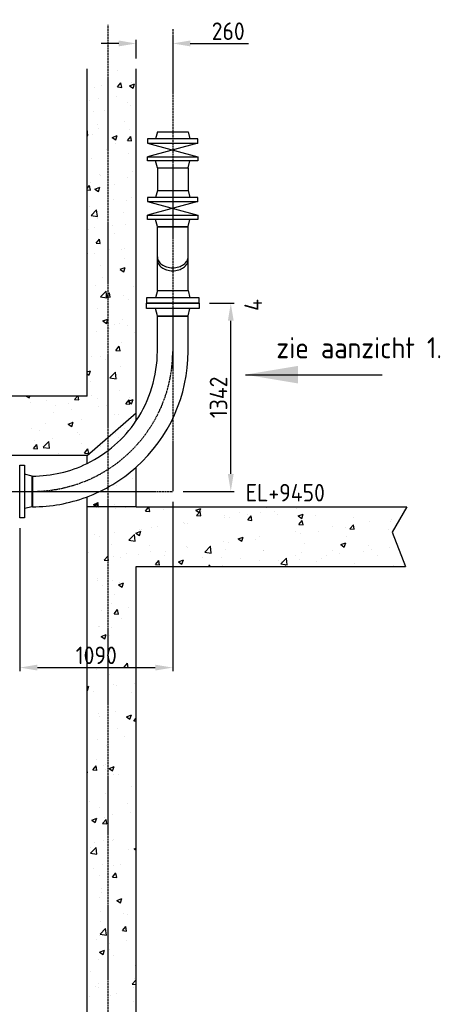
# Model space of a CAD drawing. Header units: metres. Extents: x -82085 to 58758, y -66901 to 95305.
# Tile 85 of 135: x 33661 to 36737, y 1368 to 8392. Entities that reach past the tile are written whole.
import ezdxf
from ezdxf.enums import TextEntityAlignment as Align

# ---------------------------------------------------------------- set-up
doc = ezdxf.new("R2010")
doc.units = ezdxf.units.M
doc.header["$MEASUREMENT"] = 0
doc.header["$PDSIZE"] = -1
doc.linetypes.add('CENTER-LN', pattern=[19, 10, -3, 3, -3])
doc.layers.get('0').update_dxf_attribs({"linetype": 'CONTINUOUS'})
doc.layers.get('DEFPOINTS').update_dxf_attribs({"linetype": 'CONTINUOUS'})
for name, color, linetype in [('3', 3, 'CONTINUOUS'), ('ARCERING', 10, 'CONTINUOUS'), ('CL', 1, 'CENTER-LN'), ('DIM', 10, 'CONTINUOUS'), ('GEBOUW', 7, 'CONTINUOUS'), ('TEXT2', 7, 'CONTINUOUS')]:
    doc.layers.add(name, color=color, linetype=linetype)
doc.styles.add('ROMANS', font='iso.shx')
doc.styles.get("Standard").update_dxf_attribs({"font": 'iso.shx'})
doc.dimstyles.get("Standard").update_dxf_attribs({"dimtxt": 0.18, "dimasz": 0.18, "dimexe": 0.18, "dimexo": 0.0625, "dimgap": 0.09, "dimtad": 0, "dimtih": 1, "dimtoh": 1, "dimdec": 4, "dimzin": 0, "dimdsep": 46, "dimtxsty": 'Standard', "dimcen": 0.09, "dimadec": 0, "dimazin": 0, "dimtfac": 1, "dimtdec": 4, "dimtofl": 0, "dimtmove": 0, "dimatfit": 3, "dimfxl": 1, "dimtolj": 1, "dimtzin": 0, "dimarcsym": 0})

# ---------------------------------------------------------------- blocks, each defined once
blk = doc.blocks.new('*D118')
at = {"layer": 'DEFPOINTS', "color": 0, "transparency": 16777216}
for p in [(34939.2, 6368.6, -3239), (35165.5, 6368.6), (34751.7, 5026.7, -3239)]:
    blk.add_point(p, dxfattribs=at)
at = {"layer": 'DIM', "color": 0, "lineweight": -2, "transparency": 16777216}
for p, q in [((35014.2, 6368.6), (35190.5, 6368.6)), ((35165.5, 5151.7), (35165.5, 6243.6)), ((34826.7, 5026.7), (35190.5, 5026.7))]:
    blk.add_line(p, q, dxfattribs=at)
at = {"layer": 'DIM', "color": 0, "transparency": 16777216}
for points in [[(35144.7, 6243.6), (35186.3, 6243.6), (35165.5, 6368.6)], [(35144.7, 5151.7), (35186.3, 5151.7), (35165.5, 5026.7)]]:
    blk.add_solid(points, dxfattribs=at)
at = {"layer": 'DIM', "color": 0, "transparency": 16777216, "insert": (35078, 5697.7), "char_height": 125, "attachment_point": 5, "rotation": 90}
blk.add_mtext('\\A1;1342', dxfattribs=at)
blk = doc.blocks.new('*X8')
at = {"color": 0}
for p, q in [((34359.1, 14027.4, 3239), (34359.1, 14027.4, 3239)), ((34190.9, 13907.8, 3239), (34190.9, 13907.8, 3239)), ((34240.8, 13921.4, 3239), (34240.8, 13921.4, 3239)), ((34358.1, 13911.7, 3239), (34382.6, 13940.9, 3239)), ((34358.1, 13911.7, 3239), (34388.4, 13909, 3239)), ((34388.5, 13908.8, 3239), (34382.6, 13940.6, 3239)), ((34444.6, 13920.6, 3239), (34480.2, 13934.3, 3239)), ((34444.6, 13920.6, 3239), (34469.9, 13903.6, 3239)), ((34454.7, 13945.9, 3239), (34454.7, 13945.9, 3239)), ((34469.9, 13903.6, 3239), (34480.2, 13934.3, 3239)), ((34352.6, 13843.7, 3239), (34352.6, 13843.7, 3239)), ((34160.5, 13813.4, 3239), (34160.5, 13813.4, 3239)), ((34225.5, 13827, 3239), (34225.5, 13827, 3239)), ((34431.6, 13801.9, 3239), (34431.6, 13801.9, 3239)), ((34448.6, 13776.8, 3239), (34448.6, 13776.8, 3239)), ((34184.7, 13738.7, 3239), (34184.7, 13738.7, 3239)), ((34267.6, 13745.2, 3239), (34267.6, 13745.2, 3239)), ((34219, 13643.4, 3239), (34219, 13643.4, 3239)), ((34411.4, 13668.7, 3239), (34411.4, 13668.7, 3239)), ((34147.2, 13565.8, 3239), (34141.7, 13613.6, 3239)), ((34141.7, 13566.6, 3239), (34147.3, 13565.7, 3239)), ((34178.5, 13569.6, 3239), (34178.5, 13569.6, 3239)), ((34219.9, 13618.2, 3239), (34219.9, 13618.2, 3239)), ((34321, 13552.2, 3239), (34356.6, 13565.9, 3239)), ((34346.3, 13535.2, 3239), (34356.6, 13565.9, 3239)), ((34428.6, 13529.6, 3239), (34453.1, 13558.7, 3239)), ((34442.4, 13607.7, 3239), (34442.4, 13607.7, 3239)), ((34459, 13526.7, 3239), (34453.1, 13558.5, 3239)), ((34321, 13552.2, 3239), (34346.3, 13535.2, 3239)), ((34330.6, 13543.7, 3239), (34330.6, 13543.7, 3239)), ((34341.6, 13506.7, 3239), (34341.6, 13506.7, 3239)), ((34428.6, 13529.5, 3239), (34458.9, 13526.9, 3239)), ((34277.8, 13468.3, 3239), (34277.8, 13468.3, 3239)), ((34436.2, 13438.6, 3239), (34436.2, 13438.6, 3239)), ((34172.4, 13400.5, 3239), (34172.4, 13400.5, 3239)), ((34231.6, 13284.1, 3239), (34231.6, 13284.1, 3239)), ((34239.3, 13278.1, 3239), (34239.3, 13278.1, 3239)), ((34464.9, 13310.2, 3239), (34464.9, 13310.2, 3239)), ((34141.7, 13187.6, 3239), (34159.2, 13208.5, 3239)), ((34144.1, 13268, 3239), (34144.1, 13268, 3239)), ((34165.1, 13176.4, 3239), (34159.2, 13208.3, 3239)), ((34166.2, 13231.4, 3239), (34166.2, 13231.4, 3239)), ((34338.8, 13215.9, 3239), (34338.8, 13215.9, 3239)), ((34430, 13269.5, 3239), (34430, 13269.5, 3239)), ((34141.7, 13178.7, 3239), (34165, 13176.7, 3239)), ((34197.4, 13183.9, 3239), (34233, 13197.5, 3239)), ((34197.4, 13183.8, 3239), (34222.7, 13166.8, 3239)), ((34222.7, 13166.8, 3239), (34233, 13197.5, 3239)), ((34331.3, 13109.9, 3239), (34331.3, 13109.9, 3239)), ((34423.8, 13100.4, 3239), (34423.8, 13100.4, 3239)), ((34458.5, 13126.6, 3239), (34458.5, 13126.6, 3239)), ((34160, 13062.3, 3239), (34160, 13062.3, 3239)), ((34169.4, 12993.9, 3239), (34209, 13035.1, 3239)), ((34214.6, 12986.9, 3239), (34209, 13035.1, 3239)), ((34401.8, 13014.5, 3239), (34401.8, 13014.5, 3239)), ((34169.4, 12993.8, 3239), (34214.6, 12986.8, 3239)), ((34218.4, 12975, 3239), (34218.4, 12975, 3239)), ((34324.8, 12926.2, 3239), (34324.8, 12926.2, 3239)), ((34417.7, 12931.3, 3239), (34417.7, 12931.3, 3239)), ((34153.8, 12893.2, 3239), (34153.8, 12893.2, 3239)), ((34197.7, 12909.5, 3239), (34197.7, 12909.5, 3239)), ((34340.1, 12863.4, 3239), (34340.1, 12863.4, 3239)), ((34205.2, 12797.2, 3239), (34229.7, 12826.4, 3239)), ((34205.2, 12797.2, 3239), (34235.5, 12794.5, 3239)), ((34235.6, 12794.3, 3239), (34229.7, 12826.2, 3239)), ((34147.6, 12724.1, 3239), (34147.6, 12724.1, 3239)), ((34191.2, 12725.9, 3239), (34191.2, 12725.9, 3239)), ((34302.8, 12754.9, 3239), (34302.8, 12754.9, 3239)), ((34383.6, 12751.2, 3239), (34383.6, 12751.2, 3239)), ((34411.5, 12762.1, 3239), (34411.5, 12762.1, 3239)), ((34410, 12686.6, 3239), (34410, 12686.6, 3239)), ((34237.8, 12634.8, 3239), (34237.8, 12634.8, 3239)), ((34377.1, 12611, 3239), (34412.6, 12624.6, 3239)), ((34377.1, 12610.9, 3239), (34402.3, 12593.9, 3239)), ((34402.3, 12593.9, 3239), (34412.6, 12624.6, 3239)), ((34405.3, 12593, 3239), (34405.3, 12593, 3239)), ((34250, 12550.8, 3239), (34250, 12550.8, 3239)), ((34201.8, 12496.6, 3239), (34201.8, 12496.6, 3239)), ((34236.7, 12415, 3239), (34276.3, 12456.2, 3239)), ((34275.7, 12415.1, 3239), (34300.2, 12444.3, 3239)), ((34281.9, 12407.9, 3239), (34276.3, 12456.2, 3239)), ((34306.1, 12412.2, 3239), (34300.2, 12444, 3239)), ((34473, 12485.2, 3239), (34473, 12485.2, 3239)), ((34236.8, 12414.9, 3239), (34282, 12407.9, 3239)), ((34275.6, 12415.1, 3239), (34306, 12412.4, 3239)), ((34399.1, 12423.9, 3239), (34399.1, 12423.9, 3239)), ((34437.1, 12392.7, 3239), (34437.1, 12392.7, 3239)), ((34216.9, 12331.7, 3239), (34216.9, 12331.7, 3239)), ((34253.4, 12242.6, 3239), (34278.7, 12225.5, 3239)), ((34253.5, 12242.6, 3239), (34289, 12256.2, 3239)), ((34278.7, 12225.5, 3239), (34289, 12256.2, 3239)), ((34374, 12225.6, 3239), (34374, 12225.6, 3239)), ((34393, 12254.8, 3239), (34393, 12254.8, 3239)), ((34210, 12168.8, 3239), (34210, 12168.8, 3239)), ((34303.5, 12192.4, 3239), (34303.5, 12192.4, 3239)), ((34338.6, 12220.2, 3239), (34338.6, 12220.2, 3239)), ((34430.7, 12209.1, 3239), (34430.7, 12209.1, 3239)), ((34481.1, 12157.4, 3239), (34481.1, 12157.4, 3239)), ((34386.8, 12085.7, 3239), (34386.8, 12085.7, 3239)), ((34346.1, 12033, 3239), (34376.5, 12030.3, 3239)), ((34346.2, 12033, 3239), (34370.7, 12062.2, 3239)), ((34376.6, 12030.1, 3239), (34370.7, 12061.9, 3239)), ((34489.4, 12034.1, 3239), (34489.4, 12034.1, 3239)), ((34169.9, 11992, 3239), (34169.9, 11992, 3239)), ((34236.3, 11991.5, 3239), (34236.3, 11991.5, 3239)), ((34273, 11967.4, 3239), (34273, 11967.4, 3239)), ((34297, 12008.7, 3239), (34297, 12008.7, 3239)), ((34141.7, 11878.7, 3239), (34165.4, 11887.9, 3239)), ((34155.1, 11857.2, 3239), (34165.4, 11887.9, 3239)), ((34304.1, 11836, 3239), (34343.7, 11877.3, 3239)), ((34349.3, 11829, 3239), (34343.7, 11877.2, 3239)), ((34380.6, 11916.6, 3239), (34380.6, 11916.6, 3239)), ((34141.7, 11866.2, 3239), (34155.1, 11857.1, 3239)), ((34163.4, 11808.4, 3239), (34163.4, 11808.4, 3239)), ((34304.1, 11835.9, 3239), (34349.3, 11828.9, 3239)), ((34355.8, 11833.7, 3239), (34355.8, 11833.7, 3239)), ((34374.4, 11747.5, 3239), (34374.4, 11747.5, 3239)), ((33708, 11706.9, 3239), (33728.3, 11693.3, 3239)), ((33728.3, 11693.3, 3239), (33732.9, 11706.9, 3239)), ((33738.8, 11662.5, 3239), (33738.8, 11662.5, 3239)), ((33854, 11676.9, 3239), (33854, 11676.9, 3239)), ((34052.2, 11682.7, 3239), (34082.6, 11680.1, 3239)), ((34052.3, 11682.7, 3239), (34072.6, 11706.9, 3239)), ((34082.7, 11679.8, 3239), (34077.7, 11706.9, 3239)), ((34174, 11707.8, 3239), (34174, 11707.8, 3239)), ((34215.4, 11688.4, 3239), (34215.4, 11688.4, 3239)), ((34416.7, 11650.9, 3239), (34441.2, 11680, 3239)), ((34433.1, 11669.7, 3239), (34468.7, 11683.3, 3239)), ((34433.1, 11669.7, 3239), (34458.3, 11652.6, 3239)), ((34447, 11648, 3239), (34441.2, 11679.8, 3239)), ((34445.2, 11696.3, 3239), (34445.2, 11696.3, 3239)), ((34458.4, 11652.6, 3239), (34468.7, 11683.3, 3239)), ((33902.6, 11591.3, 3239), (33902.6, 11591.3, 3239)), ((33919.1, 11637.6, 3239), (33919.1, 11637.6, 3239)), ((34010, 11651, 3239), (34010, 11651, 3239)), ((34029.8, 11608, 3239), (34029.8, 11608, 3239)), ((34222.2, 11633.4, 3239), (34222.2, 11633.4, 3239)), ((34281.2, 11639.6, 3239), (34281.2, 11639.6, 3239)), ((34416.6, 11650.9, 3239), (34447, 11648.2, 3239)), ((34006.3, 11505.8, 3239), (34041.8, 11519.5, 3239)), ((34031.5, 11488.8, 3239), (34041.8, 11519.5, 3239)), ((34040.8, 11526, 3239), (34040.8, 11526, 3239)), ((34104.4, 11540.3, 3239), (34104.4, 11540.3, 3239)), ((34337.1, 11576.9, 3239), (34337.1, 11576.9, 3239)), ((34368.3, 11578.4, 3239), (34368.3, 11578.4, 3239)), ((33744.6, 11475.2, 3239), (33744.6, 11475.2, 3239)), ((33801.8, 11461, 3239), (33801.8, 11461, 3239)), ((33847.8, 11507.8, 3239), (33847.8, 11507.8, 3239)), ((34006.2, 11505.8, 3239), (34031.5, 11488.8, 3239)), ((34073, 11449.6, 3239), (34073, 11449.6, 3239)), ((34409.3, 11475.2, 3239), (34409.3, 11475.2, 3239)), ((33768.9, 11390.9, 3239), (33768.9, 11390.9, 3239)), ((33829.3, 11341.2, 3239), (33868.9, 11382.4, 3239)), ((33874.5, 11334.1, 3239), (33868.9, 11382.4, 3239)), ((33896.1, 11407.7, 3239), (33896.1, 11407.7, 3239)), ((34088.5, 11433, 3239), (34088.5, 11433, 3239)), ((34344.2, 11438.1, 3239), (34344.2, 11438.1, 3239)), ((34362.1, 11409.3, 3239), (34362.1, 11409.3, 3239)), ((33758.4, 11332.5, 3239), (33782.9, 11361.7, 3239)), ((33758.4, 11332.5, 3239), (33788.7, 11329.8, 3239)), ((33788.8, 11329.6, 3239), (33782.9, 11361.5, 3239)), ((33829.3, 11341.1, 3239), (33874.5, 11334.1, 3239)), ((33841.6, 11338.7, 3239), (33841.6, 11338.7, 3239)), ((34098.2, 11371.2, 3239), (34098.2, 11371.2, 3239)), ((34122.8, 11300.6, 3239), (34147.3, 11329.8, 3239)), ((34153.2, 11297.7, 3239), (34147.3, 11329.6, 3239)), ((34234.8, 11348.3, 3239), (34234.8, 11348.3, 3239)), ((33938.6, 11297.4, 3239), (33938.6, 11297.4, 3239)), ((34122.7, 11300.6, 3239), (34153.1, 11298, 3239))]:
    blk.add_line(p, q, dxfattribs=at)
blk = doc.blocks.new('*X9')
at = {"color": 0}
for p, q in [((34461.6, 11116.6, 3239), (34461.6, 11116.6, 3239)), ((34349.7, 11071, 3239), (34349.7, 11071, 3239)), ((34144.2, 10920.3, 3239), (34144.2, 10920.3, 3239)), ((34185.9, 10932.9, 3239), (34221.5, 10946.6, 3239)), ((34185.9, 10932.9, 3239), (34211.1, 10915.9, 3239)), ((34193.2, 10918.5, 3239), (34223.6, 10915.8, 3239)), ((34193.3, 10918.5, 3239), (34217.8, 10947.7, 3239)), ((34211.1, 10915.9, 3239), (34221.4, 10946.6, 3239)), ((34223.6, 10915.6, 3239), (34217.8, 10947.5, 3239)), ((34328, 10916.2, 3239), (34328, 10916.2, 3239)), ((34335.6, 10933.6, 3239), (34335.6, 10933.6, 3239)), ((34343.5, 10901.9, 3239), (34343.5, 10901.9, 3239)), ((34415.3, 10908.8, 3239), (34415.3, 10908.8, 3239)), ((34557.7, 10886.6, 3239), (34582.1, 10915.8, 3239)), ((34588, 10883.7, 3239), (34582.1, 10915.6, 3239)), ((34686.5, 10897.4, 3239), (34686.5, 10897.4, 3239)), ((34915.9, 10892.2, 3239), (34951.5, 10905.9, 3239)), ((34915.9, 10892.2, 3239), (34941.2, 10875.2, 3239)), ((34941.2, 10875.2, 3239), (34951.5, 10905.9, 3239)), ((35418.4, 10908.4, 3239), (35418.4, 10908.4, 3239)), ((35636.1, 10907.5, 3239), (35636.1, 10907.5, 3239)), ((34557.6, 10886.6, 3239), (34587.9, 10884, 3239)), ((34922, 10854.8, 3239), (34946.5, 10883.9, 3239)), ((34922, 10854.7, 3239), (34952.3, 10852.1, 3239)), ((34952.4, 10851.9, 3239), (34946.5, 10883.7, 3239)), ((34957.7, 10885.9, 3239), (34957.7, 10885.9, 3239)), ((35118.6, 10839.2, 3239), (35118.6, 10839.2, 3239)), ((35122.1, 10857.5, 3239), (35122.1, 10857.5, 3239)), ((35155.6, 10842.4, 3239), (35155.6, 10842.4, 3239)), ((35228.9, 10874.5, 3239), (35228.9, 10874.5, 3239)), ((35282.7, 10859.1, 3239), (35282.7, 10859.1, 3239)), ((35286.3, 10822.9, 3239), (35316.7, 10820.2, 3239)), ((35286.4, 10822.9, 3239), (35310.9, 10852.1, 3239)), ((35316.7, 10820, 3239), (35310.9, 10851.8, 3239)), ((35379.5, 10875, 3239), (35379.5, 10875, 3239)), ((35475.1, 10884.5, 3239), (35475.1, 10884.5, 3239)), ((35500.1, 10863, 3239), (35500.1, 10863, 3239)), ((35646, 10851.5, 3239), (35681.6, 10865.2, 3239)), ((35646, 10851.5, 3239), (35671.3, 10834.5, 3239)), ((35650.8, 10791, 3239), (35675.3, 10820.2, 3239)), ((35671.3, 10834.5, 3239), (35681.6, 10865.2, 3239)), ((35681.1, 10788.1, 3239), (35675.2, 10819.9, 3239)), ((35771.3, 10851.6, 3239), (35771.3, 10851.6, 3239)), ((36042.4, 10840.1, 3239), (36042.4, 10840.1, 3239)), ((36313.6, 10828.6, 3239), (36313.6, 10828.6, 3239)), ((34515.2, 10758.1, 3239), (34515.2, 10758.1, 3239)), ((34529.6, 10755.8, 3239), (34529.6, 10755.8, 3239)), ((34598.2, 10768.6, 3239), (34598.2, 10768.6, 3239)), ((34642.4, 10774.8, 3239), (34642.4, 10774.8, 3239)), ((34825.9, 10806.7, 3239), (34825.9, 10806.7, 3239)), ((34834.7, 10800.2, 3239), (34834.7, 10800.2, 3239)), ((34854.8, 10801.1, 3239), (34854.8, 10801.1, 3239)), ((35650.7, 10791, 3239), (35681.1, 10788.3, 3239)), ((35893.7, 10776.5, 3239), (35893.7, 10776.5, 3239)), ((35981.9, 10768.4, 3239), (35981.9, 10768.4, 3239)), ((36015.1, 10759.1, 3239), (36039.6, 10788.3, 3239)), ((36015.1, 10759.1, 3239), (36045.4, 10756.5, 3239)), ((36045.5, 10756.2, 3239), (36039.6, 10788.1, 3239)), ((36154.6, 10812.2, 3239), (36154.6, 10812.2, 3239)), ((36286.2, 10757.8, 3239), (36286.2, 10757.8, 3239)), ((36302.7, 10810.7, 3239), (36302.7, 10810.7, 3239)), ((34194.4, 10715.9, 3239), (34194.4, 10715.9, 3239)), ((34233.3, 10705, 3239), (34233.3, 10705, 3239)), ((34337.4, 10732.8, 3239), (34337.4, 10732.8, 3239)), ((34438.8, 10678.2, 3239), (34478.4, 10719.4, 3239)), ((34438.8, 10678.1, 3239), (34484, 10671.1, 3239)), ((34484, 10671.1, 3239), (34478.4, 10719.4, 3239)), ((34489.1, 10728.4, 3239), (34524.7, 10742, 3239)), ((34489.1, 10728.4, 3239), (34514.4, 10711.3, 3239)), ((34514.4, 10711.3, 3239), (34524.7, 10742, 3239)), ((35219.2, 10687.7, 3239), (35254.7, 10701.4, 3239)), ((35219.2, 10687.7, 3239), (35244.4, 10670.6, 3239)), ((35244.4, 10670.7, 3239), (35254.7, 10701.4, 3239)), ((35341.5, 10684.1, 3239), (35341.5, 10684.1, 3239)), ((35373.3, 10705.9, 3239), (35373.3, 10705.9, 3239)), ((35629.9, 10738.4, 3239), (35629.9, 10738.4, 3239)), ((35662.3, 10726.4, 3239), (35662.3, 10726.4, 3239)), ((35789.5, 10743.1, 3239), (35789.5, 10743.1, 3239)), ((35989.9, 10707, 3239), (35989.9, 10707, 3239)), ((34316.4, 10649.3, 3239), (34316.4, 10649.3, 3239)), ((34587.6, 10637.8, 3239), (34587.6, 10637.8, 3239)), ((34848.6, 10632, 3239), (34848.6, 10632, 3239)), ((34858.8, 10626.3, 3239), (34858.8, 10626.3, 3239)), ((34981, 10594.1, 3239), (35020.5, 10635.3, 3239)), ((35026.1, 10587, 3239), (35020.5, 10635.3, 3239)), ((35021.9, 10642, 3239), (35021.9, 10642, 3239)), ((35112.5, 10670.1, 3239), (35112.5, 10670.1, 3239)), ((35130, 10614.9, 3239), (35130, 10614.9, 3239)), ((35149.1, 10658.8, 3239), (35149.1, 10658.8, 3239)), ((35693.7, 10656.1, 3239), (35693.7, 10656.1, 3239)), ((35887.6, 10607.4, 3239), (35887.6, 10607.4, 3239)), ((35949.2, 10647, 3239), (35984.8, 10660.7, 3239)), ((35949.2, 10647, 3239), (35974.5, 10630, 3239)), ((35974.5, 10630, 3239), (35984.8, 10660.7, 3239)), ((36148.4, 10643.1, 3239), (36148.4, 10643.1, 3239)), ((36169.1, 10610.3, 3239), (36169.1, 10610.3, 3239)), ((36296.3, 10627, 3239), (36296.3, 10627, 3239)), ((34152.4, 10592.5, 3239), (34152.4, 10592.5, 3239)), ((34263.7, 10536.4, 3239), (34294.1, 10533.7, 3239)), ((34263.8, 10536.4, 3239), (34288.3, 10565.6, 3239)), ((34294.1, 10533.5, 3239), (34288.2, 10565.4, 3239)), ((34331.2, 10563.7, 3239), (34331.2, 10563.7, 3239)), ((34381.5, 10557.7, 3239), (34381.5, 10557.7, 3239)), ((34423.5, 10581, 3239), (34423.5, 10581, 3239)), ((34508.7, 10574.5, 3239), (34508.7, 10574.5, 3239)), ((34592, 10599.5, 3239), (34592, 10599.5, 3239)), ((34694.7, 10569.6, 3239), (34694.7, 10569.6, 3239)), ((34701.1, 10599.8, 3239), (34701.1, 10599.8, 3239)), ((34792.3, 10523.9, 3239), (34827.9, 10537.5, 3239)), ((34817.6, 10506.8, 3239), (34827.9, 10537.5, 3239)), ((34965.9, 10558.1, 3239), (34965.9, 10558.1, 3239)), ((34981, 10594, 3239), (35026.2, 10587, 3239)), ((35101.1, 10554.4, 3239), (35101.1, 10554.4, 3239)), ((35237.1, 10546.7, 3239), (35237.1, 10546.7, 3239)), ((35367.1, 10536.8, 3239), (35367.1, 10536.8, 3239)), ((35397.4, 10605.3, 3239), (35397.4, 10605.3, 3239)), ((35401.1, 10603.4, 3239), (35401.1, 10603.4, 3239)), ((35523.1, 10510, 3239), (35562.7, 10551.2, 3239)), ((35568.3, 10503, 3239), (35562.7, 10551.2, 3239)), ((35623.7, 10569.3, 3239), (35623.7, 10569.3, 3239)), ((35655.9, 10542.7, 3239), (35655.9, 10542.7, 3239)), ((35672.3, 10592, 3239), (35672.3, 10592, 3239)), ((35815.4, 10544.6, 3239), (35815.4, 10544.6, 3239)), ((35848.3, 10568.1, 3239), (35848.3, 10568.1, 3239)), ((35943.5, 10580.5, 3239), (35943.5, 10580.5, 3239)), ((36111.6, 10595.5, 3239), (36111.6, 10595.5, 3239)), ((36214.7, 10569.1, 3239), (36214.7, 10569.1, 3239)), ((34628.1, 10504.5, 3239), (34652.6, 10533.7, 3239)), ((34628.1, 10504.5, 3239), (34658.4, 10501.9, 3239)), ((34658.5, 10501.6, 3239), (34652.6, 10533.5, 3239)), ((34792.3, 10523.8, 3239), (34817.6, 10506.8, 3239)), ((34804.9, 10503.6, 3239), (34804.9, 10503.6, 3239)), ((35008.9, 10492.2, 3239), (35017, 10501.8, 3239)), ((35018.7, 10492.2, 3239), (35017, 10501.6, 3239)), ((35106.3, 10501, 3239), (35106.3, 10501, 3239)), ((35508.3, 10535.2, 3239), (35508.3, 10535.2, 3239)), ((35519.1, 10493.7, 3239), (35519.1, 10493.7, 3239)), ((35523.1, 10509.9, 3239), (35568.3, 10502.9, 3239)), ((35528.7, 10526, 3239), (35528.7, 10526, 3239)), ((35545.8, 10492.2, 3239), (35558, 10496.8, 3239)), ((35556.4, 10492.2, 3239), (35558, 10496.8, 3239)), ((35779.4, 10523.7, 3239), (35779.4, 10523.7, 3239)), ((36050.6, 10512.3, 3239), (36050.6, 10512.3, 3239)), ((36321.8, 10500.8, 3239), (36321.8, 10500.8, 3239)), ((36398.8, 10506.5, 3239), (36398.8, 10506.5, 3239)), ((34212.4, 10401.9, 3239), (34212.4, 10401.9, 3239)), ((34215.4, 10391, 3239), (34215.4, 10391, 3239)), ((34247.9, 10357.4, 3239), (34247.9, 10357.4, 3239)), ((34325, 10394.6, 3239), (34325, 10394.6, 3239)), ((34365.5, 10360, 3239), (34401.1, 10373.7, 3239)), ((34365.5, 10360, 3239), (34390.8, 10343, 3239)), ((34375.1, 10374.1, 3239), (34375.1, 10374.1, 3239)), ((34390.8, 10343, 3239), (34401.1, 10373.7, 3239)), ((34486.5, 10379.6, 3239), (34486.5, 10379.6, 3239)), ((34334.1, 10290.3, 3239), (34334.1, 10290.3, 3239)), ((34318.8, 10225.5, 3239), (34318.8, 10225.5, 3239)), ((34433.8, 10199.1, 3239), (34433.8, 10199.1, 3239)), ((34241.4, 10173.8, 3239), (34241.4, 10173.8, 3239)), ((34334.2, 10154.3, 3239), (34364.6, 10151.6, 3239)), ((34334.3, 10154.3, 3239), (34358.8, 10183.5, 3239)), ((34364.6, 10151.4, 3239), (34358.7, 10183.2, 3239)), ((34387.6, 10120, 3239), (34387.6, 10120, 3239)), ((34223.5, 10063.2, 3239), (34223.5, 10063.2, 3239)), ((34231.8, 10061.7, 3239), (34231.8, 10061.7, 3239)), ((34312.7, 10056.4, 3239), (34312.7, 10056.4, 3239)), ((34241.9, 9991.6, 3239), (34277.5, 10005.3, 3239)), ((34241.9, 9991.6, 3239), (34267.2, 9974.6, 3239)), ((34267.2, 9974.6, 3239), (34277.5, 10005.3, 3239)), ((34300.2, 9998.7, 3239), (34300.2, 9998.7, 3239)), ((34286.5, 9861.8, 3239), (34286.5, 9861.8, 3239)), ((34306.5, 9887.3, 3239), (34306.5, 9887.3, 3239)), ((34487.4, 9840.6, 3239), (34487.4, 9840.6, 3239)), ((34166.6, 9798.4, 3239), (34166.6, 9798.4, 3239)), ((34404.7, 9772.2, 3239), (34435, 9769.5, 3239)), ((34404.8, 9772.2, 3239), (34429.2, 9801.4, 3239)), ((34435.1, 9769.3, 3239), (34429.2, 9801.1, 3239)), ((34210.9, 9758.6, 3239), (34210.9, 9758.6, 3239)), ((34300.3, 9718.2, 3239), (34300.3, 9718.2, 3239)), ((34141.7, 9632.2, 3239), (34153.9, 9636.9, 3239)), ((34143.6, 9606.2, 3239), (34153.9, 9636.9, 3239)), ((34332.6, 9647.1, 3239), (34332.6, 9647.1, 3239)), ((34353.7, 9640.2, 3239), (34353.7, 9640.2, 3239)), ((34480.9, 9657, 3239), (34480.9, 9657, 3239)), ((34141.7, 9607.5, 3239), (34143.6, 9606.2, 3239)), ((34187.6, 9602.2, 3239), (34187.6, 9602.2, 3239)), ((34458.8, 9590.7, 3239), (34458.8, 9590.7, 3239)), ((34294.1, 9549.1, 3239), (34294.1, 9549.1, 3239)), ((34294.7, 9534, 3239), (34294.7, 9534, 3239)), ((34220.1, 9439.9, 3239), (34220.1, 9439.9, 3239)), ((34230.3, 9418.4, 3239), (34230.3, 9418.4, 3239)), ((34347.3, 9456.6, 3239), (34347.3, 9456.6, 3239)), ((34421.5, 9418.7, 3239), (34457.1, 9432.4, 3239)), ((34421.5, 9418.7, 3239), (34446.8, 9401.7, 3239)), ((34446.8, 9401.7, 3239), (34457.1, 9432.4, 3239)), ((34288, 9379.9, 3239), (34288, 9379.9, 3239)), ((34475.2, 9390.1, 3239), (34491.7, 9409.7, 3239)), ((34475.2, 9390.1, 3239), (34491.7, 9388.6, 3239)), ((34357.7, 9332.5, 3239), (34357.7, 9332.5, 3239)), ((34406, 9281.6, 3239), (34406, 9281.6, 3239)), ((34213.6, 9256.3, 3239), (34213.6, 9256.3, 3239)), ((34281.8, 9210.8, 3239), (34281.8, 9210.8, 3239)), ((34181.4, 9039.8, 3239), (34205.8, 9069, 3239)), ((34211.7, 9036.9, 3239), (34205.8, 9068.8, 3239)), ((34209.4, 9115.3, 3239), (34209.4, 9115.3, 3239)), ((34258.8, 9072.9, 3239), (34258.8, 9072.9, 3239)), ((34272.4, 9081.2, 3239), (34272.4, 9081.2, 3239)), ((34297.9, 9050.4, 3239), (34333.5, 9064, 3239)), ((34323.2, 9033.3, 3239), (34333.5, 9064, 3239)), ((34143.9, 9018.4, 3239), (34141.7, 9037.3, 3239)), ((34141.7, 9018.7, 3239), (34143.9, 9018.3, 3239)), ((34181.3, 9039.8, 3239), (34211.6, 9037.2, 3239)), ((34275.6, 9041.7, 3239), (34275.6, 9041.7, 3239)), ((34297.9, 9050.3, 3239), (34323.2, 9033.3, 3239)), ((34331.1, 9003.8, 3239), (34331.1, 9003.8, 3239)), ((34365.9, 9004.7, 3239), (34365.9, 9004.7, 3239)), ((34459.6, 8923.1, 3239), (34459.6, 8923.1, 3239)), ((34269.4, 8872.6, 3239), (34269.4, 8872.6, 3239)), ((34157.7, 8814.7, 3239), (34157.7, 8814.7, 3239)), ((34428.9, 8803.2, 3239), (34428.9, 8803.2, 3239)), ((34228.8, 8775.2, 3239), (34228.8, 8775.2, 3239)), ((34325.9, 8722.7, 3239), (34325.9, 8722.7, 3239)), ((34453.1, 8739.5, 3239), (34453.1, 8739.5, 3239)), ((34174.3, 8682, 3239), (34209.9, 8695.6, 3239)), ((34174.3, 8682, 3239), (34199.6, 8664.9, 3239)), ((34199.6, 8664.9, 3239), (34209.9, 8695.6, 3239)), ((34251.8, 8657.7, 3239), (34276.3, 8686.9, 3239)), ((34251.8, 8657.7, 3239), (34282.1, 8655, 3239)), ((34263.2, 8703.5, 3239), (34263.2, 8703.5, 3239)), ((34282.2, 8654.8, 3239), (34276.3, 8686.7, 3239)), ((34192.3, 8522.4, 3239), (34192.3, 8522.4, 3239)), ((34257.1, 8534.4, 3239), (34257.1, 8534.4, 3239)), ((34319.5, 8539.1, 3239), (34319.5, 8539.1, 3239)), ((34330, 8543.7, 3239), (34330, 8543.7, 3239)), ((34165.9, 8486.9, 3239), (34165.9, 8486.9, 3239)), ((34166, 8446.5, 3239), (34205.6, 8487.7, 3239)), ((34166.1, 8446.4, 3239), (34211.2, 8439.4, 3239)), ((34211.2, 8439.5, 3239), (34205.6, 8487.7, 3239)), ((34207.9, 8472, 3239), (34207.9, 8472, 3239)), ((34437.1, 8475.4, 3239), (34437.1, 8475.4, 3239)), ((34477.5, 8477.4, 3239), (34491.7, 8467.9, 3239)), ((34477.6, 8477.4, 3239), (34491.7, 8482.9, 3239)), ((34250.9, 8365.3, 3239), (34250.9, 8365.3, 3239)), ((34329.6, 8360.5, 3239), (34329.6, 8360.5, 3239)), ((34378.2, 8364.1, 3239), (34378.2, 8364.1, 3239)), ((34185.8, 8338.8, 3239), (34185.8, 8338.8, 3239)), ((34322.3, 8275.6, 3239), (34346.8, 8304.8, 3239)), ((34352.7, 8272.7, 3239), (34346.8, 8304.5, 3239)), ((34228.9, 8285.4, 3239), (34228.9, 8285.4, 3239)), ((34322.2, 8275.6, 3239), (34352.6, 8272.9, 3239)), ((34244.6, 8163.7, 3239), (34244.6, 8163.7, 3239)), ((34244.7, 8196.2, 3239), (34244.7, 8196.2, 3239)), ((34227.4, 8131.9, 3239), (34227.4, 8131.9, 3239)), ((34353.9, 8109.1, 3239), (34379.2, 8092, 3239)), ((34354, 8109.1, 3239), (34389.5, 8122.7, 3239)), ((34379.2, 8092, 3239), (34389.5, 8122.7, 3239)), ((34238.5, 8027.1, 3239), (34238.5, 8027.1, 3239)), ((34401.2, 8014.4, 3239), (34401.2, 8014.4, 3239)), ((34237.1, 7957.6, 3239), (34237.1, 7957.6, 3239)), ((34431.8, 8005.6, 3239), (34431.8, 8005.6, 3239)), ((34233.4, 7867.6, 3239), (34273, 7908.8, 3239)), ((34233.4, 7867.5, 3239), (34278.6, 7860.5, 3239)), ((34278.6, 7860.5, 3239), (34273, 7908.8, 3239)), ((34392.7, 7893.5, 3239), (34423.1, 7890.8, 3239)), ((34392.8, 7893.5, 3239), (34417.3, 7922.7, 3239)), ((34423.1, 7890.6, 3239), (34417.3, 7922.4, 3239)), ((34206.4, 7828.8, 3239), (34206.4, 7828.8, 3239)), ((34232.4, 7858, 3239), (34232.4, 7858, 3239)), ((34298.1, 7805.2, 3239), (34298.1, 7805.2, 3239)), ((34425.3, 7822, 3239), (34425.3, 7822, 3239)), ((34230.3, 7740.7, 3239), (34265.9, 7754.3, 3239)), ((34230.3, 7740.7, 3239), (34255.6, 7723.6, 3239)), ((34255.6, 7723.7, 3239), (34265.9, 7754.3, 3239)), ((34300.1, 7756.2, 3239), (34300.1, 7756.2, 3239)), ((34226.2, 7688.8, 3239), (34226.2, 7688.8, 3239)), ((34328.1, 7717.2, 3239), (34328.1, 7717.2, 3239)), ((34487, 7724.6, 3239), (34487, 7724.6, 3239)), ((34164.5, 7604.9, 3239), (34164.5, 7604.9, 3239)), ((34291.7, 7621.6, 3239), (34291.7, 7621.6, 3239)), ((34484.1, 7647, 3239), (34484.1, 7647, 3239)), ((34220, 7519.7, 3239), (34220, 7519.7, 3239)), ((34463.3, 7511.4, 3239), (34487.8, 7540.6, 3239)), ((34480.8, 7555.5, 3239), (34480.8, 7555.5, 3239)), ((34491.7, 7519, 3239), (34487.7, 7540.3, 3239)), ((34201.2, 7496.6, 3239), (34201.2, 7496.6, 3239)), ((34225.9, 7488.6, 3239), (34225.9, 7488.6, 3239)), ((34350.4, 7446.6, 3239), (34350.4, 7446.6, 3239)), ((34463.2, 7511.4, 3239), (34491.7, 7508.9, 3239)), ((34472.4, 7485.1, 3239), (34472.4, 7485.1, 3239)), ((34141.7, 7385.7, 3239), (34142.3, 7386, 3239)), ((34141.7, 7384.1, 3239), (34142.3, 7386, 3239)), ((34158, 7421.3, 3239), (34158, 7421.3, 3239)), ((34308.3, 7428.3, 3239), (34308.3, 7428.3, 3239)), ((34474.6, 7386.4, 3239), (34474.6, 7386.4, 3239))]:
    blk.add_line(p, q, dxfattribs=at)
blk = doc.blocks.new('*D43')
at = {"layer": 'DEFPOINTS', "color": 0, "transparency": 16777216}
for p in [(34751.7, 8325.3), (34751.7, 8222.2), (34491.7, 8041.1)]:
    blk.add_point(p, dxfattribs=at)
at = {"layer": 'DIM', "color": 0, "lineweight": -2, "transparency": 16777216}
for p, q in [((34366.7, 8222.2), (34241.7, 8222.2)), ((34491.7, 8116.1), (34491.7, 8247.2)), ((34751.7, 8250.3), (34751.7, 8197.2)), ((34876.7, 8222.2), (35292.8, 8222.2))]:
    blk.add_line(p, q, dxfattribs=at)
at = {"layer": 'DIM', "color": 0, "transparency": 16777216}
for points in [[(34366.7, 8243.1), (34366.7, 8201.4), (34491.7, 8222.2)], [(34876.7, 8243.1), (34876.7, 8201.4), (34751.7, 8222.2)]]:
    blk.add_solid(points, dxfattribs=at)
at = {"layer": 'DIM', "color": 0, "transparency": 16777216, "insert": (35147.2, 8309.7), "char_height": 125, "attachment_point": 5}
blk.add_mtext('\\A1;260', dxfattribs=at)
blk = doc.blocks.new('*D42')
at = {"layer": 'DEFPOINTS', "color": 0, "transparency": 16777216}
for p in [(34751.7, 5026.7), (33661.7, 4839.2), (34751.7, 3769.9)]:
    blk.add_point(p, dxfattribs=at)
at = {"layer": 'DIM', "color": 0, "lineweight": -2, "transparency": 16777216}
for p, q in [((34751.7, 4951.7), (34751.7, 3744.9)), ((33661.7, 4764.2), (33661.7, 3744.9)), ((33786.7, 3769.9), (34626.7, 3769.9))]:
    blk.add_line(p, q, dxfattribs=at)
at = {"layer": 'DIM', "color": 0, "transparency": 16777216}
for points in [[(33786.7, 3790.7), (33786.7, 3749.1), (33661.7, 3769.9)], [(34626.7, 3790.7), (34626.7, 3749.1), (34751.7, 3769.9)]]:
    blk.add_solid(points, dxfattribs=at)
at = {"layer": 'DIM', "color": 0, "transparency": 16777216, "insert": (34206.7, 3857.4), "char_height": 125, "attachment_point": 5}
blk.add_mtext('\\A1;1090', dxfattribs=at)

msp = doc.modelspace()

# ---------------------------------------------------------------- linework, layer by layer
for p, q in [((34141.68034, 5281.94107), (34491.68034, 5587.16275)), ((34491.68034, 4917.16683), (34141.68034, 4917.16683))]:
    msp.add_line(p, q)
at = {"layer": '3'}
for p, q in [((34642.13034, 7591.27212), (34629.68034, 7541.27212)), ((34642.13034, 7591.27212), (34861.23034, 7591.27212)), ((34861.23034, 7591.27212), (34873.68034, 7541.27212)), ((34571.68034, 7511.27212), (34931.68034, 7414.27212)), ((34931.68034, 7511.27212), (34571.68034, 7414.27212)), ((34642.13034, 7334.27212), (34629.68034, 7384.27212)), ((34861.23034, 7334.27212), (34873.68034, 7384.27212)), ((34642.13034, 7334.27212), (34861.23034, 7334.27212)), ((34642.13034, 7334.27212), (34642.13034, 7174.27212)), ((34861.23034, 7334.27212), (34861.23034, 7174.27212)), ((34642.13034, 7174.27212), (34629.68034, 7124.27212)), ((34642.13034, 7174.27212), (34861.23034, 7174.27212)), ((34861.23034, 7174.27212), (34873.68034, 7124.27212)), ((34571.68034, 7094.27212), (34931.68034, 6997.27212)), ((34931.68034, 7094.27212), (34571.68034, 6997.27212)), ((34642.13034, 6917.27212), (34629.68034, 6967.27212)), ((34861.23034, 6917.27212), (34873.68034, 6967.27212)), ((34642.13034, 6917.27212), (34861.23034, 6917.27212)), ((34642.13034, 6460.60185), (34642.13034, 6915.27212)), ((34642.13034, 6915.27212), (34861.23034, 6915.27212)), ((34861.23034, 6460.60185), (34861.23034, 6915.27212)), ((34642.13034, 6460.60185), (34629.68034, 6406.60185)), ((34642.13034, 6460.60185), (34861.23034, 6460.60185)), ((34861.23034, 6460.60185), (34873.68034, 6406.60185)), ((34642.13034, 6278.60185), (34629.68034, 6332.60185)), ((34861.23034, 6278.60185), (34873.68034, 6332.60185)), ((34642.13034, 6278.60185), (34861.23034, 6278.60185)), ((34642.13034, 6276.60185), (34861.23034, 6276.60185)), ((34642.13034, 6026.71683), (34642.13034, 6276.60185)), ((34642.56596, 6276.60185), (34642.63488, 6272.71683)), ((34861.23034, 6272.71683), (34861.23034, 6276.60185)), ((34861.23034, 6026.71683), (34861.23034, 6276.60185)), ((33749.68034, 5136.26683), (33695.68034, 5148.71683)), ((33749.68034, 4917.16683), (33749.68034, 5136.26683)), ((33751.68034, 5136.26683), (33751.68034, 4917.16683)), ((33749.68034, 4917.16683), (33695.68034, 4904.71683))]:
    msp.add_line(p, q, dxfattribs=at)
at = {"layer": '3', "color": 4}
msp.add_line((35269.67401, 5859.47793), (36244.51118, 5859.47793), dxfattribs=at)
at = {"layer": '3'}
for points in [[(34571.68034, 7511.27212), (34931.68034, 7511.27212), (34931.68034, 7541.27212), (34571.68034, 7541.27212)], [(34571.68034, 7414.27212), (34931.68034, 7414.27212), (34931.68034, 7384.27212), (34571.68034, 7384.27212)], [(34571.68034, 7094.27212), (34931.68034, 7094.27212), (34931.68034, 7124.27212), (34571.68034, 7124.27212)], [(34571.68034, 6997.27212), (34931.68034, 6997.27212), (34931.68034, 6967.27212), (34571.68034, 6967.27212)], [(34564.18034, 6372.60185), (34939.18034, 6372.60185), (34939.18034, 6406.60185), (34564.18034, 6406.60185)], [(34564.18034, 6368.60185), (34939.18034, 6368.60185), (34939.18034, 6332.60185), (34564.18034, 6332.60185)], [(33661.68034, 4839.21683), (33661.68034, 5214.21683), (33695.68034, 5214.21683), (33695.68034, 4839.21683)]]:
    msp.add_lwpolyline(points, close=True, dxfattribs=at)
for points in [[(34642.13034, 6699.60455, 0.1332561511), (34649.76418, 6671.46967, 0.1067562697), (34674.21679, 6644.82955, 0.0828275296), (34708.28172, 6628.36583, 0.0713517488), (34751.68034, 6622.14101, 0.0713517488), (34795.07895, 6628.36583, 0.0828275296), (34829.14388, 6644.82955, 0.1067562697), (34853.59649, 6671.46967, 0.1332561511), (34861.23034, 6699.60455, 0.1332561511)], [(34642.13034, 6678.26942, 0.1332561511), (34649.76418, 6650.13454, 0.1067562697), (34674.21679, 6623.49442, 0.0828275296), (34708.28172, 6607.03069, 0.0713517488), (34751.68034, 6600.80587, 0.0713517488), (34795.07895, 6607.03069, 0.0828275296), (34829.14388, 6623.49442, 0.1067562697), (34853.59649, 6650.13454, 0.1332561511), (34861.23034, 6678.26942, 0.1332561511)]]:
    msp.add_lwpolyline(points, format="xyb", dxfattribs=at)
for radius, start, end in [(890.45, 326.2057698, 0), (1109.55, 311.831102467, 0), (890.45, 295.975118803, 326.2057698), (890.45, 270, 295.975118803), (1109.55, 290.265815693, 311.831102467), (1109.55, 270, 290.265815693)]:
    msp.add_arc((33751.68034, 6026.71683), radius, start, end, dxfattribs=at)
at = {"layer": 'CL'}
for p in [(34751.68034, 8325.31435), (32817.48925, 5026.71683)]:
    msp.add_line(p, (34751.68034, 5026.71683), dxfattribs=at)
msp.add_arc((33751.68034, 6026.71683), 1000, 270, 0, dxfattribs=at)
at = {"layer": 'DIM', "color": 4}
msp.add_solid([(35644.67401, 5796.97793), (35644.67401, 5921.97793), (35269.67401, 5859.47793)], dxfattribs=at)
at = {"layer": 'GEBOUW'}
for p, q in [((34141.68034, 5706.94107), (34141.68034, 8041.10206)), ((34491.68034, 5531.43792), (34491.68034, 8041.10206)), ((34141.68034, 5706.94107), (26472.61935, 5706.94107)), ((34491.68034, 5531.43792), (34491.68034, 5587.16275)), ((34141.68034, 5281.94107), (30956.68034, 5281.94107)), ((34141.68034, 5226.21624), (34141.68034, 5281.94107)), ((34491.68034, 4917.16683), (34491.68034, 5199.97552)), ((34141.68034, -422.83317), (34141.68034, 4987.96701)), ((34491.68034, 4917.16683), (36419.24711, 4917.16683)), ((34491.68034, 4492.16683), (36410.62107, 4492.16683)), ((34491.68034, -82.83317), (34491.68034, 4492.16683))]:
    msp.add_line(p, q, dxfattribs=at)
msp.add_lwpolyline([(36419.24711, 4917.16683), (36315.73522, 4736.55876), (36410.62107, 4492.16683)], dxfattribs=at)
at = {"layer": 'TEXT2', "color": 1, "linetype": 'CENTER-LN'}
msp.add_line((34291.68034, -1093.68317), (34291.68034, 8354.97265), dxfattribs=at)

# ---------------------------------------------------------------- block references
at = {"layer": 'ARCERING'}
for name in ['*X8', '*X9']:
    msp.add_blockref(name, (0, -6000), dxfattribs=at)

# ---------------------------------------------------------------- texts
at = {"layer": '3', "color": 4, "style": 'ROMANS'}
msp.add_text('zie aanzicht 1.', height=150, dxfattribs=at).set_placement((36080.47327, 6051.72694), align=Align.MIDDLE)
at = {"layer": 'DIM', "style": 'ROMANS'}
msp.add_text('4', height=125, rotation=90, dxfattribs=at).set_placement((35325.22582, 6314.32766), align=Align.MIDDLE_LEFT)
msp.add_text('EL+9450', height=125, dxfattribs=at).set_placement((35272.48946, 5017.45743), align=Align.MIDDLE_LEFT)

# ---------------------------------------------------------------- dimensions: what is measured, and where the dimension line sits
at = {"layer": 'DIM'}
for base, p1, p2, picture, middle in [((34751.68034, 8222.23788), (34491.68034, 8041.10206), (34751.68034, 8325.31435), '*D43', (35147.21605, 8309.73788)), ((34751.68034, 3769.88562), (33661.68034, 4839.21683), (34751.68034, 5026.71683), '*D42', (34206.68034, 3857.38562))]:
    dim = msp.add_linear_dim(base=base, p1=p1, p2=p2, dimstyle='Standard', override={"dimtxt": 125, "dimasz": 125, "dimexe": 25, "dimexo": 75, "dimgap": 25, "dimtad": 1, "dimtih": 0, "dimtoh": 0, "dimdec": 0, "dimzin": 3, "dimcen": 0, "dimtfac": 0.008, "dimtdec": 0, "dimtmove": 0, "dimtzin": 3}, dxfattribs=at)
    dim.commit()
    dim.dimension.update_dxf_attribs({"geometry": picture, "text_midpoint": middle})
dim = msp.add_linear_dim(base=(35165.48912, 6368.60185), p1=(34751.68034, 5026.71683, -3238.98623), p2=(34939.18034, 6368.60185, -3238.98623), angle=90, dimstyle='Standard', override={"dimtxt": 125, "dimasz": 125, "dimexe": 25, "dimexo": 75, "dimgap": 25, "dimtad": 1, "dimtih": 0, "dimtoh": 0, "dimdec": 0, "dimzin": 3, "dimcen": 0, "dimtfac": 0.008, "dimtdec": 0, "dimtmove": 0, "dimtzin": 3}, dxfattribs=at)
dim.commit()
dim.dimension.update_dxf_attribs({"geometry": '*D118', "text_midpoint": (35077.98912, 5697.65934)})

doc.saveas('drawing.dxf')
